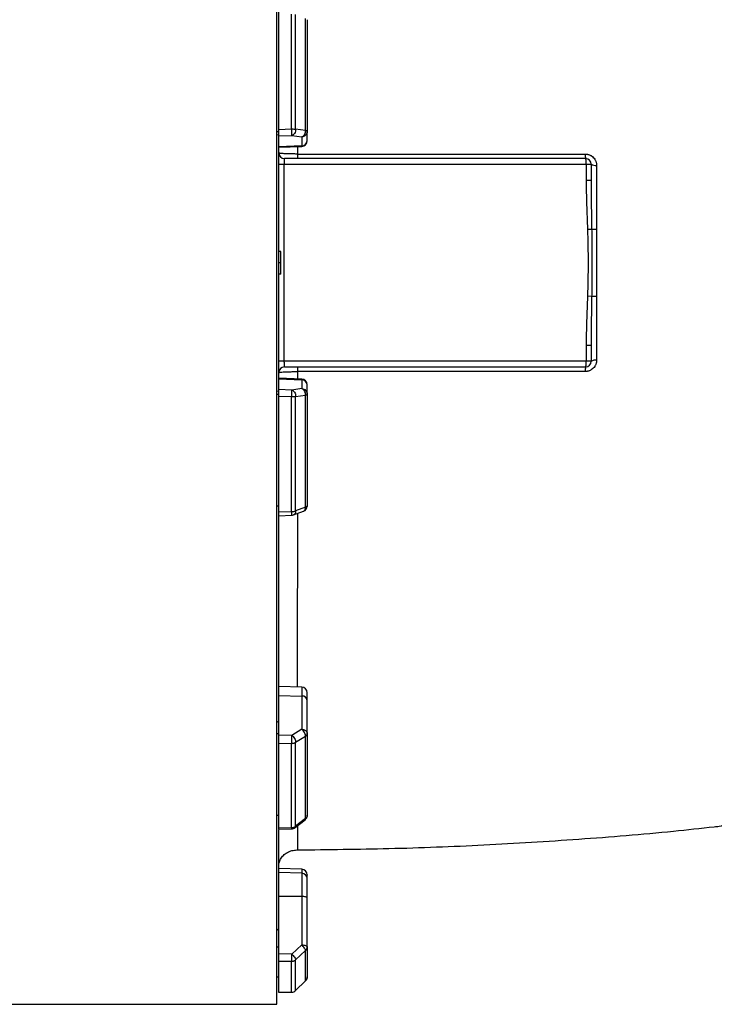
# Model space of a CAD drawing. Header units: inches. Extents: x -21 to 102, y -42 to 31.
# Tile 11 of 15: x 72 to 86, y -15 to 5. Entities that reach past the tile are written whole.
import ezdxf

# ---------------------------------------------------------------- set-up
doc = ezdxf.new("R2010")
doc.units = ezdxf.units.IN
doc.header["$MEASUREMENT"] = 0

msp = doc.modelspace()

# ---------------------------------------------------------------- linework, layer by layer
at = {"color": 7, "linetype": 'Continuous', "lineweight": 25}
for p, q in [((76.929, -15.413), (76.929, 15.413)), ((76.969, 2.773), (76.969, 5.245)), ((77.235, 2.782), (77.235, 5.17)), ((77.318, 2.776), (77.318, 5.159)), ((77.524, 2.748), (77.524, 5.081)), ((76.929, 2.732), (76.969, 2.732)), ((76.929, 2.669), (76.969, 2.662)), ((76.969, 2.773), (77.235, 2.782)), ((77.524, 2.748), (77.318, 2.776)), ((77.559, 2.546), (77.559, 2.732)), ((76.969, 2.636), (77.239, 2.645)), ((76.969, -2.636), (76.969, 2.636)), ((77.239, 2.645), (77.445, 2.616)), ((77.445, 2.616), (77.445, 2.418)), ((77.445, 2.43), (76.969, 2.413)), ((76.969, 2.401), (77.445, 2.418)), ((76.969, 2.047), (83.465, 2.047)), ((77.076, 2.047), (77.076, -2.047)), ((83.346, 2.165), (77.087, 2.165)), ((83.357, 2.047), (83.357, 1.716)), ((83.465, 1.716), (83.465, 2.047)), ((83.357, 1.716), (83.465, 1.716)), ((83.384, 0.697), (83.478, 0.7)), ((77.008, 0.238), (76.969, 0.236)), ((77.008, -0.238), (77.008, 0.238)), ((77.008, 0), (76.969, 0)), ((77.008, -0.238), (76.969, -0.236)), ((83.478, -0.7), (83.384, -0.697)), ((83.357, -1.716), (83.357, -2.047)), ((83.465, -1.716), (83.357, -1.716)), ((83.465, -2.047), (83.465, -1.716)), ((83.465, -2.047), (76.969, -2.047)), ((77.087, -2.165), (83.346, -2.165)), ((77.445, -2.418), (76.969, -2.401)), ((76.969, -2.413), (77.445, -2.43)), ((77.445, -2.418), (77.445, -2.616)), ((77.239, -2.645), (76.969, -2.636)), ((77.445, -2.616), (77.239, -2.645)), ((77.559, -2.732), (77.559, -2.546)), ((76.929, -2.669), (76.969, -2.662)), ((76.929, -2.732), (76.969, -2.732)), ((76.969, -2.773), (77.235, -2.782)), ((76.969, -9.816), (76.969, -2.773)), ((77.235, -5.17), (77.235, -2.782)), ((77.318, -2.776), (77.524, -2.748)), ((77.318, -5.159), (77.318, -2.776)), ((77.524, -5.081), (77.524, -2.748)), ((76.929, -5.053), (76.969, -5.053)), ((77.524, -5.081), (77.318, -5.159)), ((76.967, -5.258), (77.238, -5.249)), ((76.969, -5.179), (77.235, -5.17)), ((77.275, -5.242), (77.481, -5.164)), ((77.445, -8.82), (76.969, -8.804)), ((76.969, -8.993), (77.445, -9.005)), ((77.445, -8.82), (77.445, -9.696)), ((77.559, -9.786), (77.559, -9.096)), ((76.929, -9.552), (76.969, -9.526)), ((76.929, -9.786), (76.969, -9.786)), ((77.239, -9.823), (76.969, -9.816)), ((77.445, -9.696), (77.239, -9.823)), ((76.969, -9.983), (77.235, -9.99)), ((76.969, -11.744), (76.969, -9.983)), ((77.235, -11.738), (77.235, -9.99)), ((77.318, -9.967), (77.524, -9.84)), ((77.318, -11.711), (77.318, -9.967)), ((77.524, -11.549), (77.524, -9.84)), ((76.929, -11.485), (76.969, -11.485)), ((77.308, -11.74), (77.515, -11.577)), ((77.524, -11.549), (77.318, -11.711)), ((76.965, -11.772), (77.237, -11.766)), ((76.969, -11.744), (77.235, -11.738)), ((76.969, -14.366), (76.969, -11.789)), ((77.36, -12.202), (77.36, -12.202)), ((77.445, -12.606), (76.969, -12.589)), ((77.445, -12.689), (76.969, -12.674)), ((77.445, -12.606), (77.445, -14.177)), ((76.969, -13.163), (77.445, -13.168)), ((77.559, -14.218), (77.559, -13.209)), ((76.929, -13.875), (76.969, -13.838)), ((76.929, -14.218), (76.969, -14.218)), ((77.445, -14.177), (77.239, -14.369)), ((77.318, -14.488), (77.524, -14.296)), ((77.524, -14.922), (77.524, -14.296)), ((77.239, -14.369), (76.969, -14.366)), ((76.969, -14.517), (77.235, -14.52)), ((76.969, -15.162), (76.969, -14.517)), ((77.235, -15.16), (77.235, -14.52)), ((77.318, -15.126), (77.318, -14.488)), ((76.929, -14.839), (76.969, -14.839)), ((77.316, -15.128), (77.523, -14.924)), ((77.524, -14.922), (77.318, -15.126)), ((76.964, -15.163), (77.236, -15.162)), ((76.969, -15.162), (77.235, -15.16)), ((67.518, -15.413), (76.929, -15.413))]:
    msp.add_line(p, q, dxfattribs=at)
at = {"color": 8, "linetype": 'Continuous', "lineweight": 25}
for p, q in [((77.359, 2.415), (77.359, 2.261)), ((77.359, -2.261), (77.359, -2.415)), ((77.523, -14.922), (77.524, -14.922)), ((77.235, -15.16), (77.235, -15.16))]:
    msp.add_line(p, q, dxfattribs=at)
at = {"color": 7, "linetype": 'Continuous', "lineweight": 25, "flags": 128}
msp.add_lwpolyline([(77.559, -13.209), (77.557, -13.201), (77.55, -13.193), (77.54, -13.187), (77.526, -13.181), (77.509, -13.176), (77.489, -13.172), (77.468, -13.169), (77.445, -13.168)], dxfattribs=at)
at = {"color": 7, "linetype": 'Continuous', "lineweight": 25}
for centre, radius, start, end in [((77.442, 2.547), 0.117, 271.5447, 359.5785), ((77.441, 2.536), 0.118, 272, 0), ((77.087, 2.283), 0.118, 180, 270), ((80.104, 2.24), 2.745, 179.5584, 181.5642), ((83.634, 2.24), 0.297, 176.0563, 194.4779), ((83.346, 2.047), 0.118, 0, 90), ((83.549, 2.191), 0.167, 239.6162, 278.5588), ((83.567, 1.708), 1.011, 264.9682, 270.3715), ((83.567, -1.708), 1.011, 89.6286, 95.0318), ((83.549, -2.191), 0.167, 81.4412, 120.3838), ((77.087, -2.283), 0.118, 90, 180), ((80.104, -2.24), 2.745, 178.4358, 180.4416), ((83.634, -2.24), 0.297, 165.5221, 183.9437), ((83.346, -2.047), 0.118, 270, 0), ((77.441, -2.536), 0.118, 360, 88), ((77.442, -2.547), 0.117, 0.4215, 88.4553), ((77.441, -5.053), 0.118, 290.548, 0.0001), ((77.235, -5.131), 0.118, 270, 290.5476), ((77.441, -8.938), 0.118, 360, 88), ((77.454, -9.111), 0.106, 8.2348, 94.9179), ((77.441, -11.485), 0.118, 308.3152, 359.9873), ((77.235, -11.648), 0.118, 270, 308.3144), ((77.441, -12.724), 0.118, 0, 88), ((77.444, -12.804), 0.115, 1.5265, 89.5857), ((77.441, -14.839), 0.118, 314.5997, 0.0078), ((77.235, -15.044), 0.118, 270, 314.5994)]:
    msp.add_arc(centre, radius, start, end, dxfattribs=at)
for points, knots in [([(77.559, 5.053), (77.559, 5.028), (77.559, 4.978), (77.559, 4.902), (77.559, 4.826), (77.559, 4.75), (77.559, 4.674), (77.559, 4.598), (77.559, 4.521), (77.559, 4.445), (77.559, 4.368), (77.559, 4.291), (77.559, 4.214), (77.559, 4.137), (77.559, 4.06), (77.559, 3.983), (77.559, 3.883), (77.559, 3.76), (77.559, 3.614), (77.559, 3.468), (77.559, 3.322), (77.559, 3.175), (77.559, 3.028), (77.559, 2.88), (77.559, 2.782), (77.559, 2.732)], [0, 0, 0, 0, 0.033347, 0.066687, 0.100023, 0.133354, 0.166683, 0.200009, 0.233334, 0.266658, 0.299983, 0.33331, 0.36664, 0.399972, 0.433309, 0.466652, 0.500001, 0.56252, 0.625022, 0.687512, 0.749996, 0.812481, 0.874972, 0.937476, 1, 1, 1, 1]), ([(76.969, 2.636), (76.969, 2.636), (76.969, 2.637), (76.969, 2.638), (76.969, 2.64), (76.969, 2.643), (76.969, 2.646), (76.969, 2.654), (76.969, 2.666), (76.969, 2.684), (76.969, 2.704), (76.969, 2.723), (76.969, 2.738), (76.969, 2.75), (76.969, 2.762), (76.969, 2.769), (76.969, 2.773)], [0, 0, 0, 0, 0.031096, 0.062252, 0.093545, 0.12505, 0.187533, 0.249883, 0.374816, 0.499562, 0.624395, 0.749286, 0.812287, 0.87466, 0.937024, 1, 1, 1, 1]), ([(77.239, 2.645), (77.239, 2.647), (77.239, 2.652), (77.238, 2.669), (77.238, 2.68), (77.237, 2.707), (77.237, 2.723), (77.236, 2.753), (77.235, 2.769), (77.235, 2.782)], [0, 0, 0, 0, 0.25, 0.25, 0.5, 0.5, 0.75, 0.75, 1, 1, 1, 1]), ([(77.235, 2.782), (77.25, 2.782), (77.265, 2.782), (77.294, 2.78), (77.307, 2.778), (77.318, 2.776)], [0, 0, 0, 0, 0.5, 0.5, 1, 1, 1, 1]), ([(77.318, 2.776), (77.318, 2.763), (77.317, 2.748), (77.31, 2.718), (77.304, 2.703), (77.288, 2.678), (77.279, 2.667), (77.259, 2.652), (77.248, 2.647), (77.239, 2.645)], [0, 0, 0, 0, 0.25, 0.25, 0.5, 0.5, 0.75, 0.75, 1, 1, 1, 1]), ([(77.445, 2.616), (77.455, 2.618), (77.465, 2.623), (77.485, 2.638), (77.495, 2.649), (77.51, 2.674), (77.516, 2.689), (77.523, 2.719), (77.525, 2.734), (77.524, 2.748)], [0, 0, 0, 0, 0.25, 0.25, 0.5, 0.5, 0.75, 0.75, 1, 1, 1, 1]), ([(77.559, 2.732), (77.559, 2.718), (77.556, 2.703), (77.545, 2.675), (77.536, 2.662), (77.515, 2.641), (77.503, 2.632), (77.475, 2.62), (77.46, 2.617), (77.445, 2.616)], [0, 0, 0, 0, 0.25, 0.25, 0.5, 0.5, 0.75, 0.75, 1, 1, 1, 1]), ([(77.559, 2.732), (77.559, 2.733), (77.559, 2.734), (77.558, 2.735), (77.558, 2.736), (77.556, 2.737), (77.554, 2.739), (77.55, 2.741), (77.545, 2.742), (77.539, 2.744), (77.532, 2.746), (77.527, 2.747), (77.524, 2.748)], [0, 0, 0, 0, 0.078416, 0.146233, 0.203444, 0.250055, 0.38331, 0.500037, 0.628052, 0.745634, 0.880449, 1, 1, 1, 1]), ([(77.559, 2.537), (77.559, 2.537), (77.559, 2.536), (77.559, 2.542), (77.559, 2.546)], [0, 0, 0, 0, 0.326824, 1, 1, 1, 1]), ([(77.359, 2.261), (77.333, 2.261), (77.307, 2.262), (77.256, 2.262), (77.232, 2.263), (77.196, 2.264), (77.185, 2.264), (77.162, 2.265), (77.151, 2.265), (77.119, 2.266), (77.099, 2.267), (77.064, 2.269), (77.047, 2.27), (77.019, 2.273), (77.007, 2.274), (76.993, 2.276), (76.989, 2.277), (76.981, 2.278), (76.978, 2.279), (76.971, 2.281), (76.969, 2.282), (76.969, 2.283)], [0, 0, 0, 0, 0.125, 0.125, 0.25, 0.25, 0.3125, 0.3125, 0.375, 0.375, 0.5, 0.5, 0.625, 0.625, 0.75, 0.75, 0.8125, 0.8125, 0.875, 0.875, 1, 1, 1, 1]), ([(77.359, 2.261), (77.418, 2.261), (77.537, 2.261), (77.714, 2.261), (77.891, 2.261), (78.067, 2.261), (78.243, 2.261), (78.419, 2.261), (78.594, 2.261), (78.769, 2.261), (78.943, 2.261), (79.117, 2.261), (79.291, 2.261), (79.464, 2.261), (79.637, 2.261), (79.809, 2.261), (79.981, 2.261), (80.153, 2.261), (80.324, 2.261), (80.495, 2.261), (80.666, 2.261), (80.836, 2.261), (81.005, 2.26), (81.174, 2.26), (81.343, 2.26), (81.512, 2.26), (81.68, 2.26), (81.847, 2.26), (82.015, 2.26), (82.181, 2.26), (82.348, 2.26), (82.514, 2.26), (82.679, 2.26), (82.845, 2.26), (83.009, 2.26), (83.174, 2.26), (83.283, 2.26), (83.338, 2.26)], [0, 0, 0, 0, 0.029678, 0.059291, 0.088838, 0.11832, 0.147737, 0.177088, 0.206373, 0.235594, 0.264749, 0.293839, 0.322864, 0.351824, 0.380718, 0.409548, 0.438313, 0.467012, 0.495647, 0.524216, 0.552721, 0.581161, 0.609536, 0.637847, 0.666092, 0.694273, 0.72239, 0.750441, 0.778428, 0.80635, 0.834208, 0.862001, 0.88973, 0.917394, 0.944994, 0.972529, 1, 1, 1, 1]), ([(83.338, 2.26), (83.341, 2.26), (83.347, 2.26), (83.356, 2.259), (83.365, 2.259), (83.375, 2.257), (83.388, 2.255), (83.406, 2.25), (83.428, 2.243), (83.449, 2.233), (83.476, 2.217), (83.506, 2.193), (83.53, 2.163), (83.546, 2.136), (83.556, 2.116), (83.564, 2.094), (83.569, 2.074), (83.572, 2.057), (83.573, 2.041), (83.574, 2.031), (83.574, 2.026)], [0, 0, 0, 0, 0.025041, 0.050012, 0.074953, 0.099903, 0.124901, 0.187519, 0.250126, 0.312393, 0.374692, 0.499787, 0.624415, 0.686849, 0.749363, 0.811882, 0.874593, 0.916364, 0.958107, 1, 1, 1, 1]), ([(77.087, 2.165), (77.086, 2.165), (77.086, 2.165), (77.086, 2.165), (77.085, 2.164), (77.085, 2.163), (77.084, 2.162), (77.084, 2.16), (77.083, 2.159), (77.083, 2.158), (77.082, 2.154), (77.081, 2.146), (77.079, 2.133), (77.079, 2.121), (77.078, 2.109), (77.077, 2.098), (77.077, 2.085), (77.077, 2.073), (77.076, 2.06), (77.076, 2.051), (77.076, 2.047)], [0, 0, 0, 0, 0.03621, 0.070363, 0.10246, 0.132499, 0.160483, 0.186409, 0.210279, 0.232092, 0.251849, 0.383377, 0.502328, 0.577049, 0.650528, 0.722782, 0.793835, 0.863706, 0.93242, 1, 1, 1, 1]), ([(83.357, 2.047), (83.357, 2.063), (83.356, 2.078), (83.355, 2.107), (83.355, 2.12), (83.353, 2.142), (83.352, 2.15), (83.349, 2.162), (83.348, 2.165), (83.346, 2.165)], [0, 0, 0, 0, 0.25, 0.25, 0.5, 0.5, 0.75, 0.75, 1, 1, 1, 1]), ([(83.357, 1.716), (83.357, 1.546), (83.361, 1.376), (83.372, 1.036), (83.378, 0.867), (83.384, 0.697)], [0, 0, 0, 0, 0.5, 0.5, 1, 1, 1, 1]), ([(83.478, 0.7), (83.475, 0.871), (83.472, 1.04), (83.467, 1.379), (83.465, 1.548), (83.465, 1.716)], [0, 0, 0, 0, 0.5, 0.5, 1, 1, 1, 1]), ([(83.384, 0.697), (83.392, 0.465), (83.396, 0.232), (83.396, -0.232), (83.392, -0.465), (83.384, -0.697)], [0, 0, 0, 0, 0.5, 0.5, 1, 1, 1, 1]), ([(83.478, -0.7), (83.48, -0.584), (83.482, -0.467), (83.483, -0.233), (83.483, -0.117), (83.483, 0.117), (83.483, 0.233), (83.482, 0.467), (83.48, 0.584), (83.478, 0.7)], [0, 0, 0, 0, 0.25, 0.25, 0.5, 0.5, 0.75, 0.75, 1, 1, 1, 1]), ([(83.574, 0.697), (83.574, 0.679), (83.574, 0.642), (83.573, 0.584), (83.573, 0.527), (83.573, 0.448), (83.572, 0.327), (83.572, 0.169), (83.571, 0), (83.572, -0.169), (83.572, -0.327), (83.573, -0.448), (83.573, -0.537), (83.574, -0.611), (83.574, -0.669), (83.574, -0.697)], [0, 0, 0, 0, 0.03778, 0.079449, 0.125005, 0.160462, 0.249985, 0.386031, 0.499982, 0.613886, 0.749967, 0.83949, 0.874975, 0.941719, 1, 1, 1, 1]), ([(83.384, -0.697), (83.378, -0.867), (83.372, -1.036), (83.361, -1.376), (83.357, -1.546), (83.357, -1.716)], [0, 0, 0, 0, 0.5, 0.5, 1, 1, 1, 1]), ([(83.465, -1.716), (83.465, -1.548), (83.467, -1.379), (83.472, -1.04), (83.475, -0.871), (83.478, -0.7)], [0, 0, 0, 0, 0.5, 0.5, 1, 1, 1, 1]), ([(83.574, -2.026), (83.574, -2.029), (83.574, -2.035), (83.573, -2.044), (83.572, -2.054), (83.571, -2.063), (83.568, -2.076), (83.564, -2.094), (83.556, -2.115), (83.546, -2.136), (83.531, -2.162), (83.506, -2.192), (83.476, -2.217), (83.449, -2.233), (83.428, -2.243), (83.407, -2.25), (83.387, -2.255), (83.369, -2.258), (83.353, -2.26), (83.343, -2.26), (83.338, -2.26)], [0, 0, 0, 0, 0.025016, 0.049976, 0.074917, 0.099878, 0.124896, 0.187473, 0.250091, 0.31235, 0.374616, 0.499745, 0.624167, 0.686715, 0.749317, 0.811791, 0.874358, 0.916221, 0.95804, 1, 1, 1, 1]), ([(77.076, -2.047), (77.076, -2.05), (77.076, -2.054), (77.076, -2.061), (77.076, -2.068), (77.077, -2.074), (77.077, -2.081), (77.077, -2.088), (77.077, -2.095), (77.077, -2.101), (77.078, -2.107), (77.078, -2.114), (77.078, -2.12), (77.079, -2.125), (77.08, -2.134), (77.081, -2.146), (77.082, -2.155), (77.083, -2.16), (77.084, -2.163), (77.085, -2.165), (77.086, -2.165), (77.087, -2.165)], [0, 0, 0, 0, 0.036257, 0.072839, 0.109752, 0.146998, 0.184582, 0.222506, 0.260776, 0.299393, 0.338361, 0.377684, 0.417365, 0.457406, 0.497811, 0.616731, 0.748264, 0.795585, 0.853317, 0.921457, 1, 1, 1, 1]), ([(83.346, -2.165), (83.348, -2.165), (83.349, -2.162), (83.352, -2.15), (83.353, -2.142), (83.355, -2.12), (83.355, -2.107), (83.356, -2.078), (83.357, -2.063), (83.357, -2.047)], [0, 0, 0, 0, 0.25, 0.25, 0.5, 0.5, 0.75, 0.75, 1, 1, 1, 1]), ([(76.969, -2.283), (76.969, -2.282), (76.971, -2.281), (76.978, -2.279), (76.981, -2.278), (76.989, -2.277), (76.997, -2.275), (77.008, -2.274), (77.02, -2.273), (77.026, -2.272), (77.048, -2.27), (77.064, -2.269), (77.091, -2.268), (77.1, -2.267), (77.12, -2.266), (77.13, -2.266), (77.162, -2.265), (77.185, -2.264), (77.22, -2.263), (77.232, -2.263), (77.257, -2.262), (77.27, -2.262), (77.307, -2.262), (77.333, -2.261), (77.359, -2.261)], [0, 0, 0, 0, 0.125, 0.125, 0.1875, 0.1875, 0.25, 0.3125, 0.3125, 0.375, 0.375, 0.5, 0.5, 0.5625, 0.5625, 0.625, 0.625, 0.75, 0.75, 0.8125, 0.8125, 0.875, 0.875, 1, 1, 1, 1]), ([(83.338, -2.26), (83.276, -2.26), (83.152, -2.26), (82.967, -2.26), (82.781, -2.26), (82.594, -2.26), (82.407, -2.26), (82.219, -2.26), (82.031, -2.26), (81.842, -2.26), (81.653, -2.26), (81.463, -2.26), (81.273, -2.26), (81.082, -2.26), (80.89, -2.261), (80.699, -2.261), (80.506, -2.261), (80.313, -2.261), (80.12, -2.261), (79.926, -2.261), (79.732, -2.261), (79.537, -2.261), (79.341, -2.261), (79.145, -2.261), (78.949, -2.261), (78.752, -2.261), (78.554, -2.261), (78.356, -2.261), (78.158, -2.261), (77.959, -2.261), (77.759, -2.261), (77.559, -2.261), (77.426, -2.261), (77.359, -2.261)], [0, 0, 0, 0, 0.03102, 0.062123, 0.093307, 0.124574, 0.155922, 0.187354, 0.218867, 0.250463, 0.282141, 0.313902, 0.345745, 0.37767, 0.409678, 0.441769, 0.473943, 0.506199, 0.538538, 0.570959, 0.603464, 0.636051, 0.668722, 0.701475, 0.734311, 0.767231, 0.800234, 0.83332, 0.866489, 0.899742, 0.933078, 0.966497, 1, 1, 1, 1]), ([(76.969, -2.773), (76.969, -2.771), (76.969, -2.768), (76.969, -2.762), (76.969, -2.756), (76.969, -2.748), (76.969, -2.738), (76.969, -2.723), (76.969, -2.705), (76.969, -2.684), (76.969, -2.666), (76.969, -2.654), (76.969, -2.647), (76.969, -2.642), (76.969, -2.638), (76.969, -2.636), (76.969, -2.636)], [0, 0, 0, 0, 0.031096, 0.062253, 0.093546, 0.125049, 0.187536, 0.249883, 0.37483, 0.499558, 0.624408, 0.74928, 0.812291, 0.874666, 0.937028, 1, 1, 1, 1]), ([(77.235, -2.782), (77.235, -2.769), (77.236, -2.753), (77.237, -2.723), (77.237, -2.707), (77.238, -2.68), (77.238, -2.669), (77.239, -2.652), (77.239, -2.647), (77.239, -2.645)], [0, 0, 0, 0, 0.25, 0.25, 0.5, 0.5, 0.75, 0.75, 1, 1, 1, 1]), ([(77.239, -2.645), (77.248, -2.647), (77.259, -2.652), (77.279, -2.667), (77.288, -2.678), (77.304, -2.703), (77.31, -2.718), (77.317, -2.748), (77.318, -2.763), (77.318, -2.776)], [0, 0, 0, 0, 0.25, 0.25, 0.5, 0.5, 0.75, 0.75, 1, 1, 1, 1]), ([(77.524, -2.748), (77.525, -2.734), (77.523, -2.719), (77.516, -2.689), (77.51, -2.674), (77.495, -2.649), (77.485, -2.638), (77.465, -2.623), (77.455, -2.618), (77.445, -2.616)], [0, 0, 0, 0, 0.25, 0.25, 0.5, 0.5, 0.75, 0.75, 1, 1, 1, 1]), ([(77.445, -2.616), (77.46, -2.617), (77.475, -2.62), (77.503, -2.632), (77.515, -2.641), (77.536, -2.662), (77.545, -2.675), (77.556, -2.703), (77.559, -2.718), (77.559, -2.732)], [0, 0, 0, 0, 0.25, 0.25, 0.5, 0.5, 0.75, 0.75, 1, 1, 1, 1]), ([(77.235, -2.782), (77.236, -2.782), (77.24, -2.782), (77.248, -2.782), (77.258, -2.782), (77.269, -2.782), (77.28, -2.781), (77.29, -2.78), (77.3, -2.779), (77.309, -2.778), (77.315, -2.777), (77.318, -2.776)], [0, 0, 0, 0, 0.061582, 0.125034, 0.250029, 0.375025, 0.500021, 0.614472, 0.75001, 0.866631, 1, 1, 1, 1]), ([(77.524, -2.748), (77.526, -2.747), (77.528, -2.747), (77.532, -2.746), (77.536, -2.745), (77.543, -2.743), (77.549, -2.741), (77.554, -2.739), (77.556, -2.737), (77.559, -2.735), (77.559, -2.733), (77.559, -2.732)], [0, 0, 0, 0, 0.056158, 0.115628, 0.178412, 0.290155, 0.499964, 0.604621, 0.724087, 0.840407, 1, 1, 1, 1]), ([(77.559, -2.732), (77.559, -2.759), (77.559, -2.811), (77.559, -2.89), (77.559, -2.969), (77.559, -3.047), (77.559, -3.126), (77.559, -3.204), (77.559, -3.282), (77.559, -3.361), (77.559, -3.439), (77.559, -3.517), (77.559, -3.595), (77.559, -3.672), (77.559, -3.75), (77.559, -3.828), (77.559, -3.928), (77.559, -4.05), (77.559, -4.195), (77.559, -4.339), (77.559, -4.483), (77.559, -4.626), (77.559, -4.769), (77.559, -4.912), (77.559, -5.006), (77.559, -5.053)], [0, 0, 0, 0, 0.033347, 0.066687, 0.100023, 0.133354, 0.166683, 0.200009, 0.233334, 0.266658, 0.299983, 0.33331, 0.36664, 0.399972, 0.433309, 0.466652, 0.500001, 0.56252, 0.625022, 0.687512, 0.749996, 0.812481, 0.874972, 0.937476, 1, 1, 1, 1]), ([(77.559, -5.053), (77.559, -5.054), (77.559, -5.056), (77.558, -5.058), (77.558, -5.06), (77.556, -5.062), (77.554, -5.065), (77.55, -5.069), (77.545, -5.072), (77.539, -5.075), (77.532, -5.079), (77.527, -5.08), (77.524, -5.081)], [0, 0, 0, 0, 0.078416, 0.146233, 0.203444, 0.250055, 0.38331, 0.500037, 0.628052, 0.745634, 0.880449, 1, 1, 1, 1]), ([(76.969, -5.257), (76.969, -5.257), (76.969, -5.26), (76.969, -5.248), (76.969, -5.222), (76.969, -5.193), (76.969, -5.179)], [0, 0, 0, 0, 0.028804, 0.352203, 0.675668, 1, 1, 1, 1]), ([(77.235, -5.17), (77.25, -5.17), (77.265, -5.169), (77.294, -5.165), (77.307, -5.162), (77.318, -5.159)], [0, 0, 0, 0, 0.5, 0.5, 1, 1, 1, 1]), ([(77.559, -9.029), (77.559, -9.01), (77.559, -8.974), (77.559, -8.943), (77.559, -8.94), (77.559, -8.939)], [0, 0, 0, 0, 0.3398793, 0.6797587, 1, 1, 1, 1]), ([(76.969, -9.983), (76.969, -9.981), (76.969, -9.978), (76.969, -9.973), (76.969, -9.969), (76.969, -9.962), (76.969, -9.953), (76.969, -9.939), (76.969, -9.92), (76.969, -9.896), (76.969, -9.873), (76.969, -9.855), (76.969, -9.842), (76.969, -9.832), (76.969, -9.823), (76.969, -9.818), (76.969, -9.816)], [0, 0, 0, 0, 0.031096, 0.062253, 0.093546, 0.125049, 0.187536, 0.249883, 0.37483, 0.499558, 0.624408, 0.74928, 0.812291, 0.874666, 0.937028, 1, 1, 1, 1]), ([(77.235, -9.99), (77.235, -9.979), (77.236, -9.966), (77.237, -9.936), (77.237, -9.92), (77.238, -9.887), (77.238, -9.871), (77.239, -9.843), (77.239, -9.832), (77.239, -9.823)], [0, 0, 0, 0, 0.25, 0.25, 0.5, 0.5, 0.75, 0.75, 1, 1, 1, 1]), ([(77.239, -9.823), (77.248, -9.829), (77.259, -9.838), (77.279, -9.86), (77.288, -9.874), (77.304, -9.902), (77.31, -9.917), (77.317, -9.944), (77.318, -9.957), (77.318, -9.967)], [0, 0, 0, 0, 0.25, 0.25, 0.5, 0.5, 0.75, 0.75, 1, 1, 1, 1]), ([(77.524, -9.84), (77.525, -9.83), (77.523, -9.817), (77.516, -9.789), (77.51, -9.775), (77.495, -9.747), (77.485, -9.733), (77.465, -9.711), (77.455, -9.702), (77.445, -9.696)], [0, 0, 0, 0, 0.25, 0.25, 0.5, 0.5, 0.75, 0.75, 1, 1, 1, 1]), ([(77.445, -9.696), (77.46, -9.696), (77.475, -9.699), (77.503, -9.708), (77.515, -9.715), (77.536, -9.732), (77.545, -9.741), (77.556, -9.763), (77.559, -9.774), (77.559, -9.786)], [0, 0, 0, 0, 0.25, 0.25, 0.5, 0.5, 0.75, 0.75, 1, 1, 1, 1]), ([(77.524, -9.84), (77.526, -9.839), (77.528, -9.838), (77.532, -9.835), (77.536, -9.831), (77.543, -9.825), (77.549, -9.817), (77.554, -9.809), (77.556, -9.803), (77.559, -9.795), (77.559, -9.789), (77.559, -9.786)], [0, 0, 0, 0, 0.056158, 0.115628, 0.178412, 0.290155, 0.499964, 0.604621, 0.724087, 0.840407, 1, 1, 1, 1]), ([(77.559, -9.786), (77.559, -9.806), (77.559, -9.847), (77.559, -9.908), (77.559, -9.968), (77.559, -10.028), (77.559, -10.088), (77.559, -10.147), (77.559, -10.206), (77.559, -10.265), (77.559, -10.324), (77.559, -10.382), (77.559, -10.44), (77.559, -10.498), (77.559, -10.555), (77.559, -10.613), (77.559, -10.686), (77.559, -10.775), (77.559, -10.88), (77.559, -10.984), (77.559, -11.086), (77.559, -11.188), (77.559, -11.288), (77.559, -11.387), (77.559, -11.452), (77.559, -11.485)], [0, 0, 0, 0, 0.0333465, 0.0666871, 0.1000227, 0.1333542, 0.1666825, 0.2000087, 0.2333336, 0.2666582, 0.2999834, 0.3333102, 0.3666395, 0.3999723, 0.4333094, 0.466652, 0.5000007, 0.5625204, 0.625022, 0.6875118, 0.7499959, 0.8124805, 0.874972, 0.9374764, 1, 1, 1, 1]), ([(77.235, -9.99), (77.236, -9.99), (77.24, -9.99), (77.248, -9.989), (77.258, -9.988), (77.269, -9.987), (77.28, -9.984), (77.29, -9.981), (77.3, -9.977), (77.309, -9.973), (77.315, -9.969), (77.318, -9.967)], [0, 0, 0, 0, 0.061582, 0.125034, 0.250029, 0.375025, 0.500021, 0.614472, 0.75001, 0.866631, 1, 1, 1, 1]), ([(77.559, -11.485), (77.559, -11.487), (77.559, -11.49), (77.558, -11.495), (77.558, -11.499), (77.556, -11.505), (77.554, -11.511), (77.55, -11.52), (77.545, -11.528), (77.539, -11.535), (77.532, -11.542), (77.527, -11.547), (77.524, -11.549)], [0, 0, 0, 0, 0.078416, 0.146233, 0.203444, 0.250055, 0.38331, 0.500037, 0.628052, 0.745634, 0.880449, 1, 1, 1, 1]), ([(76.969, -11.77), (76.969, -11.77), (76.969, -11.769), (76.969, -11.753), (76.969, -11.744)], [0, 0, 0, 0, 0.438526, 1, 1, 1, 1]), ([(77.235, -11.738), (77.25, -11.738), (77.265, -11.735), (77.294, -11.726), (77.307, -11.72), (77.318, -11.711)], [0, 0, 0, 0, 0.5, 0.5, 1, 1, 1, 1]), ([(77.36, -12.203), (77.993, -12.196), (79.284, -12.183), (81.232, -12.107), (83.204, -11.985), (84.801, -11.857), (85.737, -11.754), (86.02, -11.723)], [0, 0, 0, 0, 0.2186957, 0.446436, 0.6741322, 0.901823, 1, 1, 1, 1]), ([(76.969, -12.526), (76.97, -12.502), (76.974, -12.454), (77.013, -12.373), (77.079, -12.299), (77.167, -12.242), (77.267, -12.209), (77.332, -12.205), (77.364, -12.204)], [0, 0, 0, 0, 0.166827, 0.334647, 0.502751, 0.670198, 0.836117, 1, 1, 1, 1]), ([(77.559, -12.801), (77.559, -12.782), (77.559, -12.742), (77.559, -12.721), (77.559, -12.726), (77.559, -12.727)], [0, 0, 0, 0, 0.450403, 0.900806, 1, 1, 1, 1]), ([(77.559, -13.102), (77.559, -13.032), (77.559, -12.97), (77.559, -12.867), (77.559, -12.827), (77.559, -12.801)], [0, 0, 0, 0, 0.5, 0.5, 1, 1, 1, 1]), ([(77.524, -14.296), (77.525, -14.291), (77.523, -14.284), (77.516, -14.267), (77.51, -14.256), (77.495, -14.233), (77.485, -14.22), (77.465, -14.197), (77.455, -14.186), (77.445, -14.177)], [0, 0, 0, 0, 0.25, 0.25, 0.5, 0.5, 0.75, 0.75, 1, 1, 1, 1]), ([(77.445, -14.177), (77.46, -14.177), (77.475, -14.179), (77.503, -14.183), (77.515, -14.186), (77.536, -14.193), (77.545, -14.198), (77.556, -14.207), (77.559, -14.212), (77.559, -14.218)], [0, 0, 0, 0, 0.25, 0.25, 0.5, 0.5, 0.75, 0.75, 1, 1, 1, 1]), ([(77.524, -14.296), (77.526, -14.295), (77.528, -14.293), (77.532, -14.289), (77.536, -14.283), (77.543, -14.274), (77.549, -14.263), (77.554, -14.251), (77.556, -14.242), (77.559, -14.23), (77.559, -14.222), (77.559, -14.218)], [0, 0, 0, 0, 0.056158, 0.115628, 0.178412, 0.290155, 0.499964, 0.604621, 0.724087, 0.840407, 1, 1, 1, 1]), ([(77.559, -14.218), (77.559, -14.226), (77.559, -14.244), (77.559, -14.27), (77.559, -14.296), (77.559, -14.322), (77.559, -14.347), (77.559, -14.371), (77.559, -14.396), (77.559, -14.419), (77.559, -14.443), (77.559, -14.466), (77.559, -14.488), (77.559, -14.511), (77.559, -14.532), (77.559, -14.554), (77.559, -14.581), (77.559, -14.613), (77.559, -14.65), (77.559, -14.685), (77.559, -14.719), (77.559, -14.751), (77.559, -14.782), (77.559, -14.812), (77.559, -14.83), (77.559, -14.839)], [0, 0, 0, 0, 0.033347, 0.066687, 0.100023, 0.133354, 0.166683, 0.200009, 0.233334, 0.266658, 0.299983, 0.33331, 0.36664, 0.399972, 0.433309, 0.466652, 0.500001, 0.56252, 0.625022, 0.687512, 0.749996, 0.812481, 0.874972, 0.937476, 1, 1, 1, 1]), ([(76.969, -14.517), (76.969, -14.517), (76.969, -14.515), (76.969, -14.513), (76.969, -14.51), (76.969, -14.506), (76.969, -14.501), (76.969, -14.491), (76.969, -14.477), (76.969, -14.457), (76.969, -14.435), (76.969, -14.415), (76.969, -14.4), (76.969, -14.388), (76.969, -14.377), (76.969, -14.369), (76.969, -14.366)], [0, 0, 0, 0, 0.031096, 0.062253, 0.093546, 0.125049, 0.187536, 0.249883, 0.37483, 0.499558, 0.624408, 0.74928, 0.812291, 0.874666, 0.937028, 1, 1, 1, 1]), ([(77.235, -14.52), (77.235, -14.516), (77.236, -14.508), (77.237, -14.487), (77.237, -14.474), (77.238, -14.445), (77.238, -14.428), (77.239, -14.397), (77.239, -14.382), (77.239, -14.369)], [0, 0, 0, 0, 0.25, 0.25, 0.5, 0.5, 0.75, 0.75, 1, 1, 1, 1]), ([(77.235, -14.52), (77.236, -14.52), (77.24, -14.52), (77.248, -14.52), (77.258, -14.518), (77.269, -14.516), (77.28, -14.512), (77.29, -14.507), (77.3, -14.502), (77.309, -14.495), (77.315, -14.49), (77.318, -14.488)], [0, 0, 0, 0, 0.061582, 0.125034, 0.250029, 0.375025, 0.500021, 0.614472, 0.75001, 0.866631, 1, 1, 1, 1]), ([(77.239, -14.369), (77.248, -14.378), (77.259, -14.389), (77.279, -14.412), (77.288, -14.424), (77.304, -14.447), (77.31, -14.458), (77.317, -14.476), (77.318, -14.483), (77.318, -14.488)], [0, 0, 0, 0, 0.25, 0.25, 0.5, 0.5, 0.75, 0.75, 1, 1, 1, 1]), ([(77.559, -14.839), (77.559, -14.842), (77.559, -14.846), (77.558, -14.852), (77.558, -14.858), (77.556, -14.865), (77.554, -14.873), (77.55, -14.884), (77.545, -14.894), (77.539, -14.904), (77.532, -14.913), (77.527, -14.919), (77.524, -14.922)], [0, 0, 0, 0, 0.078416, 0.146233, 0.203444, 0.250055, 0.38331, 0.500037, 0.628052, 0.745634, 0.880449, 1, 1, 1, 1]), ([(77.235, -15.16), (77.25, -15.16), (77.265, -15.157), (77.294, -15.145), (77.307, -15.137), (77.318, -15.126)], [0, 0, 0, 0, 0.5, 0.5, 1, 1, 1, 1])]:
    msp.add_open_spline(points, degree=3, knots=knots, dxfattribs=at)
for points in [[(83.574, 2.026), (83.574, 1.585), (83.574, 1.141), (83.574, 0.697)], [(83.574, -0.697), (83.574, -1.141), (83.574, -1.585), (83.574, -2.026)], [(77.559, -2.546), (77.559, -2.539), (77.559, -2.536), (77.559, -2.536)], [(77.559, -9.096), (77.559, -9.071), (77.559, -9.048), (77.559, -9.029)], [(77.559, -13.209), (77.559, -13.172), (77.559, -13.136), (77.559, -13.102)]]:
    msp.add_open_spline(points, degree=3, dxfattribs=at)
at = {"color": 8, "linetype": 'Continuous', "lineweight": 25}
for points, knots in [([(86.02, -11.723), (86.053, -11.72), (86.149, -11.713), (86.306, -11.651), (86.491, -11.542), (86.673, -11.388), (86.854, -11.192), (87.031, -10.953), (87.205, -10.674), (87.373, -10.357), (87.536, -10.003), (87.694, -9.61), (87.846, -9.181), (87.991, -8.717), (88.129, -8.221), (88.258, -7.695), (88.379, -7.14), (88.492, -6.554), (88.595, -5.94), (88.688, -5.303), (88.771, -4.646), (88.842, -3.972), (88.903, -3.28), (88.952, -2.571), (88.99, -1.849), (89.005, -1.36), (89.013, -1.117)], [0, 0, 0, 0, 0.0228195, 0.0652223, 0.107507, 0.1498317, 0.1923474, 0.2351068, 0.2776345, 0.3199726, 0.3622679, 0.4046688, 0.447327, 0.4900196, 0.5324187, 0.5746764, 0.6169453, 0.6593858, 0.7021521, 0.744791, 0.7871615, 0.8294355, 0.8717819, 0.914378, 0.9572496, 1, 1, 1, 1]), ([(77.481, -5.164), (77.484, -5.163), (77.492, -5.16), (77.503, -5.151), (77.513, -5.137), (77.522, -5.115), (77.524, -5.095), (77.524, -5.081)], [0, 0, 0, 0, 0.11112, 0.296181, 0.481241, 0.662558, 1, 1, 1, 1]), ([(77.238, -5.248), (77.238, -5.249), (77.238, -5.25), (77.238, -5.246), (77.237, -5.237), (77.237, -5.225), (77.236, -5.204), (77.235, -5.184), (77.235, -5.17)], [0, 0, 0, 0, 0.016145, 0.212302, 0.353249, 0.542251, 0.690375, 1, 1, 1, 1]), ([(77.318, -5.159), (77.317, -5.172), (77.316, -5.193), (77.306, -5.215), (77.296, -5.229), (77.286, -5.237), (77.278, -5.24), (77.276, -5.241)], [0, 0, 0, 0, 0.343893, 0.528668, 0.717257, 0.905847, 1, 1, 1, 1]), ([(77.355, -5.212), (77.355, -5.246), (77.355, -5.373), (77.355, -5.587), (77.354, -5.851), (77.354, -6.104), (77.354, -6.349), (77.354, -6.577), (77.353, -6.791), (77.353, -6.991), (77.353, -7.183), (77.353, -7.367), (77.353, -7.545), (77.352, -7.806), (77.352, -8.147), (77.352, -8.514), (77.352, -8.731), (77.352, -8.817)], [0, 0, 0, 0, 0.025805, 0.094033, 0.160693, 0.225782, 0.289301, 0.351247, 0.40665, 0.460731, 0.51349, 0.564926, 0.615039, 0.663829, 0.789664, 0.916048, 1, 1, 1, 1]), ([(77.514, -11.577), (77.516, -11.575), (77.523, -11.569), (77.524, -11.557), (77.524, -11.549)], [0, 0, 0, 0, 0.281061, 1, 1, 1, 1]), ([(77.237, -11.765), (77.237, -11.765), (77.237, -11.765), (77.236, -11.759), (77.235, -11.746), (77.235, -11.738)], [0, 0, 0, 0, 0.206561, 0.46331, 1, 1, 1, 1]), ([(77.318, -11.711), (77.317, -11.72), (77.317, -11.732), (77.31, -11.738), (77.308, -11.74)], [0, 0, 0, 0, 0.699036, 1, 1, 1, 1]), ([(77.358, -11.701), (77.358, -11.727), (77.358, -11.791), (77.358, -11.873), (77.359, -11.948), (77.359, -12.004), (77.359, -12.047), (77.36, -12.075), (77.36, -12.094), (77.36, -12.109), (77.36, -12.124), (77.36, -12.138), (77.36, -12.163), (77.36, -12.191), (77.36, -12.207), (77.36, -12.203), (77.36, -12.202)], [0, 0, 0, 0, 0.077205, 0.192496, 0.288542, 0.372553, 0.444537, 0.504499, 0.528252, 0.565232, 0.602128, 0.63894, 0.675669, 0.819138, 0.980598, 1, 1, 1, 1])]:
    msp.add_open_spline(points, degree=3, knots=knots, dxfattribs=at)

doc.saveas('drawing.dxf')
